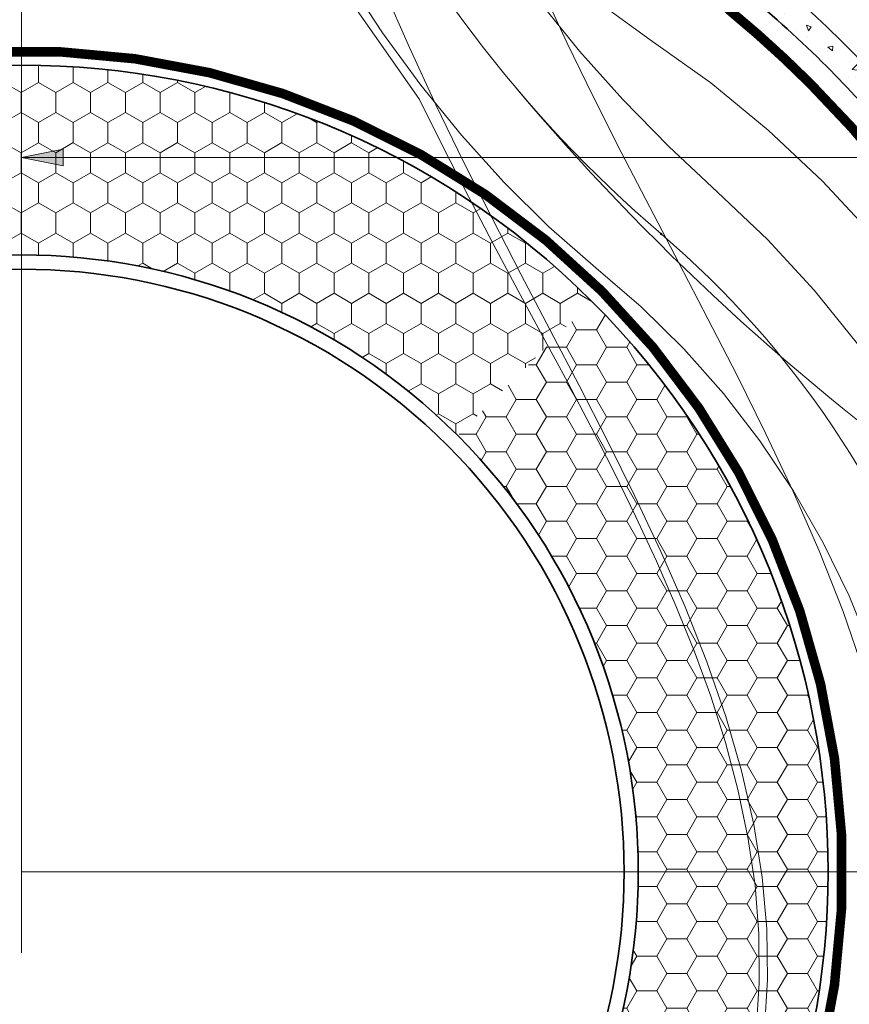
# Model space of a CAD drawing. Header units: metres. Extents: x -699 to 2316, y -1199 to 781.
# Tile 83 of 256: x 1007 to 1020, y -594 to -578. Entities that reach past the tile are written whole.
import ezdxf

# ---------------------------------------------------------------- set-up
doc = ezdxf.new("R2010")
doc.units = ezdxf.units.M
doc.header["$PDMODE"] = 1
doc.linetypes.add('AM-AS', pattern=[16, 10, -2, 2, -2])
for name, color, linetype, lineweight in [('B-WE-AM-AS-G', 10, 'AM-AS', 18), ('N-WE-VH-KANTVERHARDING-G', 210, 'Continuous', 35), ('N-WE-VH-VERHARDING_ASFALT_CONSTRUCTIE-A', 252, 'Continuous', 18), ('N-WE-VH-VERHARDING_BETON-G', 252, 'Continuous', 35), ('N-WE-VW-MARKERING_LANGS_STREEP_DOORGETROKKEN_010-G', 7, 'Continuous', 13), ('N-WE-VW-MARKERING_LANGS_STREEP_DOORGETROKKEN_015-G', 7, 'Continuous', 13), ('X-XX-AL-M', 7, 'Continuous', 18), ('X-XX-RC-RIJLIJN', 2, 'Continuous', 5)]:
    doc.layers.add(name, color=color, linetype=linetype, lineweight=lineweight)
doc.layers.add('X-XX-AL-TEKENBLAD_HULPLIJN-G', color=4, linetype='Continuous', lineweight=18, plot=False)
doc.styles.add('NLCS-ISO', font='NLCS-ISO.ttf')
doc.styles.add('NLCS-ISO Standaard', font='NLCS-ISO.ttf')
doc.dimstyles.new('NLCS-M200-T25-Pijl', dxfattribs={"dimtxt": 0.5, "dimasz": 0.375, "dimexe": 0.4, "dimexo": 0.4, "dimgap": 0.14, "dimtad": 1, "dimlfac": -1, "dimzin": 0, "dimdsep": 46, "dimtxsty": 'NLCS-ISO Standaard', "dimblk": 'Pijl', "dimblk1": 'Pijl', "dimblk2": 'Pijl', "dimcen": 2.5, "dimdle": 2, "dimclrd": 256, "dimclre": 256, "dimclrt": 256, "dimadec": 0, "dimazin": 0, "dimtfac": 1, "dimtofl": 0, "dimtmove": 0, "dimatfit": 3, "dimldrblk": 'Pijl', "dimfxl": 1, "dimtolj": 1, "dimtzin": 0, "dimlwd": 18, "dimlwe": 18, "dimarcsym": 0})
doc.dimstyles.new('NLCS-M200-T25-Pijl-A', dxfattribs={"dimtxt": 0.5, "dimasz": 0.375, "dimexe": 0.4, "dimexo": 0.4, "dimgap": 0.14, "dimtad": 1, "dimlfac": -1, "dimzin": 0, "dimdsep": 46, "dimtxsty": 'NLCS-ISO Standaard', "dimblk": 'Pijl', "dimblk1": 'Pijl', "dimblk2": 'Pijl', "dimcen": 2.5, "dimdle": 2, "dimclrd": 256, "dimclre": 256, "dimclrt": 256, "dimadec": 0, "dimazin": 0, "dimtfac": 1, "dimtofl": 0, "dimtmove": 0, "dimatfit": 3, "dimldrblk": 'Pijl', "dimfxl": 1, "dimtolj": 1, "dimtzin": 0, "dimlwd": 18, "dimlwe": 18, "dimarcsym": 0})

# ---------------------------------------------------------------- blocks, each defined once
blk = doc.blocks.new('NLCS_Rotondepoot_7.3_R18_2fo')
at = {"layer": 'N-WE-VH-VERHARDING_ASFALT_CONSTRUCTIE-A'}
h = blk.add_hatch(dxfattribs=at)
h.set_pattern_fill('HONEY', color=256, scale=0.1, angle=180, style=0)
h.set_pattern_definition([(180, (-417.2106068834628, -584.3071553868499), (-0.4762499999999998, -0.2749630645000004), [0.3175, -0.635]), (300.0000000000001, (-417.2106068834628, -584.3071553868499), (0.4762499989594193, -0.2749630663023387), [0.3175, -0.635]), (240, (-417.2106068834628, -584.3071553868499), (-1.040580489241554e-09, -0.5499261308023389), [-0.635, 0.3175])])
h.paths.add_polyline_path([(-6.894291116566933, 6.894291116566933), (-9.015611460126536, 9.015611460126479, 0.1943311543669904), (-12.74801572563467, 0.2249334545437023), (-12.74704875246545, 0.2249806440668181), (-12.74999999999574, 0), (-9.750000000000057, 0, -0.1989123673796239)])
h.paths.add_polyline_path([(-9.750000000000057, 0), (-12.75000000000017, 0, 0.1989123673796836), (-9.015611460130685, -9.015611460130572), (-6.894291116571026, -6.894291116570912, -0.1989123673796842)])
h = blk.add_hatch(dxfattribs=at)
h.set_pattern_fill('AR-CONC', color=256, scale=0.005, angle=180, style=0)
h.set_pattern_definition([(230.0000000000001, (-417.2106068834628, -584.3071553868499), (-0.9109233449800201, 0.07969542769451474), [0.09525, -1.04775]), (175.0000000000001, (-417.2106068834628, -584.3071553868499), (0.1762171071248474, -0.9552842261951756), [0.0762, -0.83820292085]), (280.4514447, (-417.2865169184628, -584.3005141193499), (-0.7347062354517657, -0.875588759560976), [0.08095004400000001, -0.890451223]), (226.1842000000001, (-417.2106068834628, -584.5611553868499), (-1.35539520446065, 0.2102116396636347), [0.142875, -1.571625]), (276.6355576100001, (-417.3235563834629, -584.5436378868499), (-1.187020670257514, -1.237130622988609), [0.1214251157, -1.3356780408]), (171.1841511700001, (-417.2106068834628, -584.5611553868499), (-1.187020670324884, -1.237130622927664), [0.11429983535, -1.2572986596]), (201, (-417.3376068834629, -584.4976553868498), (-0.7580719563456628, 0.5113259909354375), [0.09525, -1.04775]), (146, (-417.3376068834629, -584.4976553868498), (-0.3090101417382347, -0.9209398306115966), [0.0762, -0.8382]), (251.4514450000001, (-417.4007795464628, -584.4550448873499), (-1.067082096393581, -0.409613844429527), [0.08095004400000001, -0.8904496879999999]), (217.5000000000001, (-417.2106068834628, -584.3071553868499), (-0.01544301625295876, -0.4227751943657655), [0, -0.82804, 0, -0.8509000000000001, 0, -0.8413750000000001]), (187.5, (-417.2106068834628, -584.3071553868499), (-0.3340983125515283, -0.5009028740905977), [0, -0.48514, 0, -0.80899, 0, -0.320675]), (147.5, (-416.9273968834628, -584.3071553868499), (-0.677952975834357, 0.0286437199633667), [0, -0.3174999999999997, 0, -0.9905999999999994, 0, -1.314449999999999]), (137.5, (-416.8003968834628, -584.3071553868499), (-0.7406459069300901, -0.1271324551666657), [0, -0.41275, 0, -0.65786, 0, -0.93345])])
edge = h.paths.add_edge_path()
edge.add_line((-24.36698586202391, -5.500000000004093), (-27.60000000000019, -5.500000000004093))
edge.add_line((-27.60000000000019, -5.500000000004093), (-27.60000000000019, -5.950000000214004))
edge.add_line((-27.60000000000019, -5.950000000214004), (-24.36698586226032, -5.950000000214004))
edge.add_arc((-24.36698586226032, -17.50000000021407), 11.55000000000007, 35.68533471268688, 90, ccw=False)
edge.add_arc((-1.19030119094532e-10, -1.069793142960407e-10), 18.45000000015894, 215.685334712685, 225.0000000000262)
edge.add_line((-13.04612011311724, -13.04612011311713), (-12.72792206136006, -12.72792206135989))
edge.add_arc((1.134594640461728e-10, 1.016360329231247e-10), 18.00000000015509, 215.6853347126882, 224.999999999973, ccw=False)
edge.add_arc((-24.36698586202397, -17.50000000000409), 12, 35.68533471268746, 89.99999999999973)
edge = h.paths.add_edge_path(flags=16)
edge.add_line((-22.09031901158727, -5.812964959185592), (-21.31066153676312, -5.992225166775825))
edge.add_arc((-21.33306906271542, -6.089682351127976), 0.1000000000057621, -102.94850606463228, 77.05149393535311, ccw=False)
edge.add_line((-21.35547658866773, -6.187139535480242), (-22.13513406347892, -6.007879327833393))
edge.add_arc((-22.11272653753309, -5.91042214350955), 0.09999999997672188, 77.05149393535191, 257.0514939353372, ccw=False)
edge = h.paths.add_edge_path(flags=16)
edge.add_line((-20.15155924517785, -6.364463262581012), (-19.41331156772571, -6.67266833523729))
edge.add_arc((-19.45183720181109, -6.764949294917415), 0.1000000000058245, -112.6596551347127, 67.3403448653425, ccw=False)
edge.add_line((-19.49036283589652, -6.857230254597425), (-20.2286105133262, -6.549025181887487))
edge.add_arc((-20.19008487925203, -6.456744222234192), 0.09999999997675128, 67.34034486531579, 247.3403448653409, ccw=False)
edge = h.paths.add_edge_path(flags=16)
edge.add_line((-18.33360800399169, -7.235091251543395), (-17.65792732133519, -7.66340844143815))
edge.add_arc((-17.71146697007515, -7.747868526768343), 0.1000000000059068, -122.3708042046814, 57.629195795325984, ccw=False)
edge.add_line((-17.76500661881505, -7.832328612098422), (-18.44068730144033, -7.40401142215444))
edge.add_arc((-18.38714765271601, -7.319551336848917), 0.09999999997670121, 57.6291957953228, 237.6291957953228, ccw=False)
edge = h.paths.add_edge_path(flags=16)
edge.add_line((-16.68856535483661, -8.399897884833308), (-16.09481577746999, -8.936052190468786))
edge.add_arc((-16.16183506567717, -9.010270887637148), 0.1000000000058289, -132.0819532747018, 47.91804672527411, ccw=False)
edge.add_line((-16.22885435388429, -9.08448958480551), (-16.82260393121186, -8.548335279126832))
edge.add_arc((-16.75558464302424, -8.47411658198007), 0.09999999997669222, 47.918046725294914, 227.9180467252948, ccw=False)
at = {"layer": 'B-WE-AM-AS-G'}
blk.add_lwpolyline([(-97.77888202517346, 0), (0, 0)], dxfattribs=at)
at = {"layer": 'N-WE-VH-KANTVERHARDING-G'}
for points in [[(-9.015611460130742, -9.015611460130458, -0.4142135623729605), (-9.015611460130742, 9.015611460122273, 0.4142135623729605)], [(-6.894291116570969, -6.894291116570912, -0.4142135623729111), (-6.894291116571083, 6.894291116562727, 0.4142135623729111)], [(-6.735192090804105, 6.735192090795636, 0.4142135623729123), (-6.735192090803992, -6.735192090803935)], [(-12.72792206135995, -12.72792206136, -0.04066528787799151), (-14.62019151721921, -10.49999999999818, 0.2415313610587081), (-24.3669858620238, -5.500000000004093), (-30.2882649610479, -5.500000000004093, -0.02492232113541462), (-35.26345091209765, -5.25185951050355), (-41.35642643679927, -4.642561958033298, 0.02492232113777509), (-61.25717024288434, -3.650000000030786), (-97.7788820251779, -3.650000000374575)]]:
    blk.add_lwpolyline(points, format="xyb", dxfattribs=at)
at = {"layer": 'N-WE-VH-VERHARDING_BETON-G'}
blk.add_lwpolyline([(-13.04612011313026, -13.04612011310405, -0.04066528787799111), (-14.98569630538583, -10.76250000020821, 0.2415313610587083), (-24.36698586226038, -5.950000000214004), (-27.60000000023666, -5.950000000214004)], format="xyb", dxfattribs=at)
at = {"layer": 'N-WE-VW-MARKERING_LANGS_STREEP_DOORGETROKKEN_010-G', "const_width": 0.15}
blk.add_lwpolyline([(-9.174710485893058, 9.17471048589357, 0.4142135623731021), (-9.174710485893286, -9.174710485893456, 1)], format="xyb", dxfattribs=at)
at = {"layer": 'N-WE-VW-MARKERING_LANGS_STREEP_DOORGETROKKEN_015-G', "const_width": 0.15}
blk.add_lwpolyline([(-12.46275701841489, -12.46275701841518, -0.04066528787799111), (-14.31560419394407, -10.28124999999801, 0.2415313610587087), (-24.3669858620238, -5.125000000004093), (-30.2882649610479, -5.125000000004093, -0.02492232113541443), (-35.22613701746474, -4.878720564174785), (-43.8377230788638, -4.017561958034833, 0.02492232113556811), (-63.73846688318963, -3.025000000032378), (-71.76340469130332, -3.025000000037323)], format="xyb", dxfattribs=at)
blk = doc.blocks.new('NLCS_Rotondepoot_7.3_R18_1fo')
at = {"layer": 'N-WE-VH-VERHARDING_ASFALT_CONSTRUCTIE-A'}
h = blk.add_hatch(dxfattribs=at)
h.set_pattern_fill('AR-CONC', color=256, scale=0.005, angle=180, style=0)
h.set_pattern_definition([(230.0000000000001, (-384.1798174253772, -348.4196694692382), (-0.9109233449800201, 0.07969542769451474), [0.09525, -1.04775]), (175.0000000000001, (-384.1798174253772, -348.4196694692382), (0.1762171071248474, -0.9552842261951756), [0.0762, -0.83820292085]), (280.4514447, (-384.2557274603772, -348.4130282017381), (-0.7347062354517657, -0.875588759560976), [0.08095004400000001, -0.890451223]), (226.1842000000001, (-384.1798174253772, -348.6736694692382), (-1.35539520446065, 0.2102116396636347), [0.142875, -1.571625]), (276.6355576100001, (-384.2927669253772, -348.6561519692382), (-1.187020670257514, -1.237130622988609), [0.1214251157, -1.3356780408]), (171.1841511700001, (-384.1798174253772, -348.6736694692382), (-1.187020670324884, -1.237130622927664), [0.11429983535, -1.2572986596]), (201, (-384.3068174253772, -348.6101694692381), (-0.7580719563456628, 0.5113259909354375), [0.09525, -1.04775]), (146, (-384.3068174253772, -348.6101694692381), (-0.3090101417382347, -0.9209398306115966), [0.0762, -0.8382]), (251.4514450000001, (-384.3699900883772, -348.5675589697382), (-1.067082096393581, -0.409613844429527), [0.08095004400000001, -0.8904496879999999]), (217.5000000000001, (-384.1798174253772, -348.4196694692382), (-0.01544301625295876, -0.4227751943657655), [0, -0.82804, 0, -0.8509000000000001, 0, -0.8413750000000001]), (187.5, (-384.1798174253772, -348.4196694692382), (-0.3340983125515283, -0.5009028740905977), [0, -0.48514, 0, -0.80899, 0, -0.320675]), (147.5, (-383.8966074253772, -348.4196694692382), (-0.677952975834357, 0.0286437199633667), [0, -0.3174999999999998, 0, -0.9905999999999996, 0, -1.314449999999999]), (137.5, (-383.7696074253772, -348.4196694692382), (-0.7406459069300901, -0.1271324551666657), [0, -0.41275, 0, -0.65786, 0, -0.93345])])
edge = h.paths.add_edge_path()
edge.add_arc((1.101057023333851e-10, -9.606537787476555e-11), 18.00000000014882, 135.0000000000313, 140.4788036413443, ccw=False)
edge.add_line((-12.72792206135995, 12.72792206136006), (-13.04612011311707, 13.04612011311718))
edge.add_arc((-9.976020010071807e-11, 1.397779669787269e-10), 18.45000000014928, 135.0000000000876, 140.4788036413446)
edge.add_arc((-25.45584412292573, 21.00000000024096), 14.55000000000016, 270, 320.4788036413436, ccw=False)
edge.add_line((-25.45584412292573, 6.450000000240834), (-27.59999999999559, 6.450000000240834))
edge.add_line((-27.59999999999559, 6.450000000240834), (-27.59999999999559, 6.000000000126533))
edge.add_line((-27.59999999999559, 6.000000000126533), (-25.45584412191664, 6.00000000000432))
edge.add_arc((-25.45584412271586, 21.00000000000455), 15.00000000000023, 270.0000000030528, 320.4788036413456)
edge = h.paths.add_edge_path(flags=16)
edge.add_line((-22.06440398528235, 6.48558875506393), (-22.84802482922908, 6.32453481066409))
edge.add_arc((-22.86815657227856, 6.422487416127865), 0.09999999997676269, 101.61400935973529, 281.61400935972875, ccw=False)
edge.add_line((-22.88828831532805, 6.520440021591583), (-22.10466747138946, 6.681493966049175))
edge.add_arc((-22.08453572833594, 6.583541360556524), 0.1000000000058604, -78.38599064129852, 101.614009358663, ccw=False)
edge = h.paths.add_edge_path(flags=16)
edge.add_line((-20.96094901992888, 6.998360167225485), (-20.20617020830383, 7.263518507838))
edge.add_arc((-20.17302541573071, 7.169171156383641), 0.10000000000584, -70.6433177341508, 109.3566822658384, ccw=False)
edge.add_line((-20.13988062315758, 7.074823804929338), (-20.89465943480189, 6.809665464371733))
edge.add_arc((-20.92780422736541, 6.904012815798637), 0.09999999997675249, 109.35668226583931, 289.35668226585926, ccw=False)
edge = h.paths.add_edge_path(flags=16)
edge.add_line((-24.05076595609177, 6.161005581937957), (-24.84894050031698, 6.106992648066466))
edge.add_arc((-24.85569211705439, 6.206764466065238), 0.09999999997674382, 93.87133645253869, 273.8713364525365, ccw=False)
edge.add_line((-24.86244373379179, 6.306536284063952), (-24.06426918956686, 6.360549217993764))
edge.add_arc((-24.05751757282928, 6.260777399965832), 0.1000000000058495, -86.12866354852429, 93.8713364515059, ccw=False)
edge = h.paths.add_edge_path(flags=16)
edge.add_line((-19.11556843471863, 7.731582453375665), (-18.40339408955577, 8.096010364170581))
edge.add_arc((-18.35784060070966, 8.006988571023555), 0.1000000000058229, -62.90064482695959, 117.09935517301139, ccw=False)
edge.add_line((-18.3122871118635, 7.917966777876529), (-19.02446145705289, 7.553538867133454))
edge.add_arc((-19.07001494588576, 7.64256066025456), 0.0999999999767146, 117.0993551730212, 297.0993551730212, ccw=False)
edge = h.paths.add_edge_path(flags=16)
edge.add_line((-17.38579473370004, 8.706737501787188), (-16.72921045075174, 9.163790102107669))
edge.add_arc((-16.67207887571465, 9.081717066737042), 0.1000000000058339, -55.157971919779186, 124.8420280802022, ccw=False)
edge.add_line((-16.61494730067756, 8.999644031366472), (-17.27153158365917, 8.54259143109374))
edge.add_arc((-17.3286631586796, 8.624664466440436), 0.09999999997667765, 124.84202808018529, 304.8420280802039, ccw=False)
h = blk.add_hatch(dxfattribs=at)
h.set_pattern_fill('HONEY', color=256, scale=0.1, angle=180, style=0)
h.set_pattern_definition([(180, (-384.1798174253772, -348.4196694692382), (-0.4762499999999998, -0.2749630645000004), [0.3175, -0.635]), (300.0000000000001, (-384.1798174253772, -348.4196694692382), (0.4762499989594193, -0.2749630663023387), [0.3175, -0.635]), (240, (-384.1798174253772, -348.4196694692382), (-1.040580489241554e-09, -0.5499261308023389), [-0.635, 0.3175])])
h.paths.add_polyline_path([(-6.894291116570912, 6.894291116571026), (-9.015611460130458, 9.015611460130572, 0.1989123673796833), (-12.74999999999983, 0), (-9.74999999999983, 0, -0.198912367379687)])
h.paths.add_polyline_path([(-9.749999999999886, 0), (-12.74999999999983, 0, 0.198912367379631), (-9.015611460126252, -9.015611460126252), (-6.894291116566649, -6.894291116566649, -0.1989123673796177)])
at = {"layer": 'B-WE-AM-AS-G'}
blk.add_lwpolyline([(-97.2788820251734, 0), (0, 0)], dxfattribs=at)
at = {"layer": 'N-WE-VH-KANTVERHARDING-G'}
for points in [[(-97.27888202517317, 3.650000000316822), (-65.7821080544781, 3.649999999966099, 0.02492232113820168), (-45.88136424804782, 4.642561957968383), (-34.78838872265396, 5.751859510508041, -0.02492232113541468), (-29.81320277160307, 6.00000000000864), (-25.45584412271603, 6.00000000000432, 0.2238875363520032), (-13.88500588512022, 11.45454545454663, -0.02391034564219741), (-12.72792206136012, 12.72792206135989)], [(-9.015611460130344, 9.015611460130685, 0.4142135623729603), (-9.015611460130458, -9.015611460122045)], [(-6.894291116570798, -6.894291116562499, -0.4142135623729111), (-6.894291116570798, 6.894291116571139, 0.4142135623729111)], [(-6.735192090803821, 6.735192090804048, 0.4142135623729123), (-6.735192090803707, -6.735192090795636)]]:
    blk.add_lwpolyline(points, format="xyb", dxfattribs=at)
at = {"layer": 'N-WE-VH-VERHARDING_BETON-G'}
blk.add_lwpolyline([(-25.4558441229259, 6.450000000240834, 0.2238875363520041), (-14.23213103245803, 11.74090909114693, -0.02391034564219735), (-13.04612011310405, 13.0461201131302)], format="xyb", dxfattribs=at)
at = {"layer": 'N-WE-VW-MARKERING_LANGS_STREEP_DOORGETROKKEN_010-G', "const_width": 0.15}
blk.add_lwpolyline([(-9.174710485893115, 9.17471048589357, 0.4142135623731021), (-9.174710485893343, -9.174710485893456, 1)], format="xyb", dxfattribs=at)
at = {"layer": 'N-WE-VW-MARKERING_LANGS_STREEP_DOORGETROKKEN_015-G', "const_width": 0.15}
blk.add_lwpolyline([(-71.26340469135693, 3.025000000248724), (-68.26340469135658, 3.025000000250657, 0.02492232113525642), (-48.36266088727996, 4.017561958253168), (-34.7510748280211, 5.378720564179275, -0.0249223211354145), (-29.81320277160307, 5.62500000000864), (-25.45584412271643, 5.62500000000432, 0.2238875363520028), (-13.59573492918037, 11.2159090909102, -0.02391034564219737), (-12.462757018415, 12.46275701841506)], format="xyb", dxfattribs=at)
at = {"layer": 'N-WE-VW-MARKERING_LANGS_STREEP_DOORGETROKKEN_015-G'}
blk.add_arc((3.808509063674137e-12, 3.979039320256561e-13), 17.62500000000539, 135.0000000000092, 141.3529559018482, dxfattribs=at)
blk = doc.blocks.new('Pijl')
h = blk.add_hatch(color=256)
h.paths.add_polyline_path([(2.220446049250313e-16, 0), (-1.75, 0.352142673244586), (-1.749922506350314, 1.310063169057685e-14)])
h.paths.add_polyline_path([(-1.749922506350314, 1.310063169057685e-14), (-1.749845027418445, -0.3520757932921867), (0, 0)])
for p, q in [((-1.901878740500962, 1.4210854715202e-14), (0, 0)), ((0, 0), (-1.75, 0.352142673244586)), ((-1.75, 0.352142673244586), (-1.749845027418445, -0.3520757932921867)), ((0, 0), (-1.749845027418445, -0.3520757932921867))]:
    blk.add_line(p, q)
blk = doc.blocks.new('*D1026')
at = {"layer": 'Defpoints', "color": 0, "transparency": 16777216}
for p in [(1006.608620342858, -591.7505621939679), (992.5137794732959, -602.9458942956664)]:
    blk.add_point(p, dxfattribs=at)
at = {"layer": 'X-XX-AL-M', "lineweight": 18, "transparency": 16777216}
blk.add_line((994.7450830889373, -601.1736014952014), (992.8074219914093, -602.7126582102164), dxfattribs=at)
at = {"layer": 'X-XX-AL-M', "lineweight": 18, "transparency": 16777216, "xscale": 0.375, "yscale": 0.375, "zscale": 0.375, "rotation": 218.4596175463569}
blk.add_blockref('Pijl', (992.5137794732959, -602.9458942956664), dxfattribs=at)
at = {"layer": 'X-XX-AL-M', "transparency": 16777216, "insert": (993.7077251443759, -601.4995056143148), "char_height": 0.5, "attachment_point": 5, "rotation": 38.459617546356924, "style": 'NLCS-ISO Standaard'}
blk.add_mtext('\\A1;R18.00', dxfattribs=at)
blk = doc.blocks.new('*D1027')
at = {"layer": 'Defpoints', "color": 0, "transparency": 16777216}
for p in [(1006.60862034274, -591.7505621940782), (1009.103476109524, -601.1759637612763)]:
    blk.add_point(p, dxfattribs=at)
at = {"layer": 'X-XX-AL-M', "lineweight": 18, "transparency": 16777216}
blk.add_line((1008.389882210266, -598.4800527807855), (1009.007520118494, -600.813448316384), dxfattribs=at)
blk.add_arc((1006.60862034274, -591.7505621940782), 9.75, 227.3505960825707, 287.1764882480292, dxfattribs=at)
at = {"layer": 'X-XX-AL-M', "lineweight": 18, "transparency": 16777216, "xscale": 0.375, "yscale": 0.375, "zscale": 0.375, "rotation": 284.8258921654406}
blk.add_blockref('Pijl', (1009.103476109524, -601.1759637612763), dxfattribs=at)
at = {"layer": 'X-XX-AL-M', "transparency": 16777216, "insert": (1008.994633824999, -599.240628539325), "char_height": 0.5, "attachment_point": 5, "rotation": 284.8258921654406, "style": 'NLCS-ISO Standaard'}
blk.add_mtext('\\A1;R9.75', dxfattribs=at)
blk = doc.blocks.new('*D1028')
at = {"layer": 'Defpoints', "color": 0, "transparency": 16777216}
for p in [(1006.608620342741, -591.7505621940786), (1011.431769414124, -603.5530929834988)]:
    blk.add_point(p, dxfattribs=at)
at = {"layer": 'X-XX-AL-M', "lineweight": 18, "transparency": 16777216}
blk.add_line((1009.162851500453, -598.000916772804), (1011.289912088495, -603.2059597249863), dxfattribs=at)
blk.add_arc((1006.608620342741, -591.7505621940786), 12.74999999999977, 226.7975146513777, 294.0250810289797, dxfattribs=at)
at = {"layer": 'X-XX-AL-M', "lineweight": 18, "transparency": 16777216, "xscale": 0.375, "yscale": 0.375, "zscale": 0.375, "rotation": 292.2275663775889}
blk.add_blockref('Pijl', (1011.431769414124, -603.5530929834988), dxfattribs=at)
at = {"layer": 'X-XX-AL-M', "transparency": 16777216, "insert": (1009.907830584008, -598.7929591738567), "char_height": 0.5, "attachment_point": 5, "rotation": 292.22756637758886, "style": 'NLCS-ISO Standaard'}
blk.add_mtext('\\A1;R12.75', dxfattribs=at)
blk = doc.blocks.new('*D1070')
at = {"layer": 'Defpoints', "color": 0, "transparency": 16777216}
for p in [(1066.608620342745, -580.4613814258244), (1006.608620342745, -591.7505621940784), (1066.608620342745, -591.7505621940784)]:
    blk.add_point(p, dxfattribs=at)
at = {"layer": 'X-XX-AL-TEKENBLAD_HULPLIJN-G', "lineweight": 18, "transparency": 16777216}
for p, q in [((1006.608620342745, -591.3505621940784), (1006.608620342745, -580.0613814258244)), ((1066.608620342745, -591.3505621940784), (1066.608620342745, -580.0613814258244)), ((1006.983620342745, -580.4613814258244), (1066.233620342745, -580.4613814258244))]:
    blk.add_line(p, q, dxfattribs=at)
at = {"layer": 'X-XX-AL-TEKENBLAD_HULPLIJN-G', "lineweight": 18, "transparency": 16777216, "xscale": 0.375, "yscale": 0.375, "zscale": 0.375, "rotation": 180}
blk.add_blockref('Pijl', (1006.608620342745, -580.4613814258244), dxfattribs=at)
at = {"layer": 'X-XX-AL-TEKENBLAD_HULPLIJN-G', "lineweight": 18, "transparency": 16777216, "xscale": 0.375, "yscale": 0.375, "zscale": 0.375}
blk.add_blockref('Pijl', (1066.608620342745, -580.4613814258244), dxfattribs=at)
at = {"layer": 'X-XX-AL-TEKENBLAD_HULPLIJN-G', "transparency": 16777216, "insert": (1036.608620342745, -580.0713814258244), "char_height": 0.5, "attachment_point": 5, "style": 'NLCS-ISO Standaard'}
blk.add_mtext('\\A1;60.00', dxfattribs=at)
blk = doc.blocks.new('*D1071')
at = {"layer": 'Defpoints', "color": 0, "transparency": 16777216}
for p in [(1021.358620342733, -523.9966701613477), (1006.608620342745, -591.7505621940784), (1026.628439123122, -591.7505621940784)]:
    blk.add_point(p, dxfattribs=at)
at = {"layer": 'X-XX-AL-TEKENBLAD_HULPLIJN-G', "lineweight": 18, "transparency": 16777216}
for p, q in [((1021.758620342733, -523.9966701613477), (1027.028439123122, -523.9966701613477)), ((1026.628439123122, -524.3716701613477), (1026.628439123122, -591.3755621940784)), ((1007.008620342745, -591.7505621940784), (1027.028439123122, -591.7505621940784))]:
    blk.add_line(p, q, dxfattribs=at)
at = {"layer": 'X-XX-AL-TEKENBLAD_HULPLIJN-G', "lineweight": 18, "transparency": 16777216, "xscale": 0.375, "yscale": 0.375, "zscale": 0.375}
for p, rotation in [((1026.628439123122, -523.9966701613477), 90), ((1026.628439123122, -591.7505621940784), 270)]:
    blk.add_blockref('Pijl', p, dxfattribs=dict(at, rotation=rotation))
at = {"layer": 'X-XX-AL-TEKENBLAD_HULPLIJN-G', "transparency": 16777216, "insert": (1026.238439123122, -557.873616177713), "char_height": 0.5, "attachment_point": 5, "rotation": 90, "style": 'NLCS-ISO Standaard'}
blk.add_mtext('\\A1;67.75', dxfattribs=at)
blk = doc.blocks.new('*U1099')
at = {"layer": 'X-XX-AL-TEKENBLAD_HULPLIJN-G', "color": 6, "linetype": 'Continuous', "ltscale": 1.524}
blk.add_circle((0, 0), 0.0127, dxfattribs=at)
blk = doc.blocks.new('*U1100')
at = {"layer": 'X-XX-AL-TEKENBLAD_HULPLIJN-G', "color": 6, "linetype": 'Continuous', "ltscale": 1.524}
blk.add_circle((0, 0), 0.0127, dxfattribs=at)
blk = doc.blocks.new('*U1072')
at = {"layer": 'X-XX-AL-TEKENBLAD_HULPLIJN-G', "color": 2, "linetype": 'Continuous', "ltscale": 1.524, "flags": 128}
for points in [[(1022.977808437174, -594.6892811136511), (1023.050237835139, -593.6017198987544), (1023.048851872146, -592.511700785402), (1022.973643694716, -591.4242361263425), (1022.824947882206, -590.3443270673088), (1022.603438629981, -589.2769403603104), (1022.310126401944, -588.2269853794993), (1021.94635306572, -587.1992914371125), (1021.513785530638, -586.1985854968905), (1021.01440791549, -585.229470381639), (1020.450512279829, -584.2964035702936), (1019.824687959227, -583.4036766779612), (1019.139809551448, -582.5553957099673), (1018.399023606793, -581.7554621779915), (1017.60826359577, -581.0090414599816), (1016.839412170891, -580.2884554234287), (1016.112106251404, -579.5453352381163), (1015.428374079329, -578.7788942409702), (1014.789526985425, -577.98889565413)], [(1020.799393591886, -594.7728824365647), (1020.882883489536, -593.8319336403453), (1020.902362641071, -592.8875401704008), (1020.857756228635, -591.9440432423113), (1020.749281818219, -591.0057791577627), (1020.577448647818, -590.0770596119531), (1020.3430555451, -589.1621520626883), (1020.047187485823, -588.2652602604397), (1019.691210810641, -587.3905050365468), (1019.276767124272, -586.5419054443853), (1018.805765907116, -585.7233603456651), (1018.280375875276, -584.9386305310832), (1017.703015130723, -584.1913214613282), (1017.076340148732, -583.4848667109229), (1016.403233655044, -582.82251219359), (1015.684584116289, -582.2046881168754), (1014.944708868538, -581.5555241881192), (1014.236386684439, -580.8552885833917), (1013.5607245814, -580.1083012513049), (1012.919479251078, -579.318493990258), (1012.314740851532, -578.4894525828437), (1011.748713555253, -577.6244934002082)]]:
    blk.add_lwpolyline(points, dxfattribs=at)
at = {"layer": 'X-XX-AL-TEKENBLAD_HULPLIJN-G', "color": 5, "linetype": 'Continuous', "ltscale": 1.524, "flags": 128}
for points in [[(1020.635766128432, -594.4614057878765), (1020.693068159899, -593.5173604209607), (1020.681038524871, -592.5485967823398), (1020.596113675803, -591.5648295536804), (1020.439337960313, -590.574671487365), (1020.215265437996, -589.585676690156), (1019.930951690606, -588.6040094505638), (1019.59499785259, -587.634168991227), (1019.216707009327, -586.678925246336), (1018.805416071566, -585.7394596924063), (1018.370028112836, -584.8156393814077), (1017.918731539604, -583.9063452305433), (1017.458869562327, -583.0097948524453), (1016.996916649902, -582.1238249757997), (1016.538522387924, -581.2461189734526), (1016.088591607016, -580.3743784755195), (1015.651378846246, -579.5064452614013), (1015.230664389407, -578.6405527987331), (1014.829882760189, -577.7751132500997)], [(1018.352030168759, -594.2343043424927), (1018.39897105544, -593.4529905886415), (1018.388464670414, -592.6540961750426), (1018.317318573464, -591.8370755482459), (1018.184694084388, -591.0031641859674), (1017.992039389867, -590.155142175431), (1017.742933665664, -589.2965425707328), (1017.442715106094, -588.4308521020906), (1017.097966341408, -587.560947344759), (1016.715977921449, -586.688813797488), (1016.304281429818, -585.8154971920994), (1015.870295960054, -584.941205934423), (1015.421093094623, -584.0654899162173), (1014.963263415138, -583.1874412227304), (1014.502859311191, -582.3058834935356), (1014.045389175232, -581.4195334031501), (1013.595842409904, -580.5271288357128), (1013.15881067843, -579.6276937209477), (1012.738231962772, -578.7195823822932), (1012.337040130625, -577.7993222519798)]]:
    blk.add_lwpolyline(points, dxfattribs=at)
at = {"layer": 'X-XX-AL-TEKENBLAD_HULPLIJN-G', "color": 3, "linetype": 'Continuous', "ltscale": 1.524, "flags": 128}
for points in [[(1018.219904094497, -594.2745003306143), (1018.269995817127, -593.5037786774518), (1018.264439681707, -592.7325426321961), (1018.203956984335, -591.9646023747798), (1018.092282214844, -591.2032224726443), (1017.93439142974, -590.4507437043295), (1017.735953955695, -589.7084876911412), (1017.502710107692, -588.976891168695), (1017.24005151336, -588.2560279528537), (1016.95310797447, -587.54539782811), (1016.645118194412, -586.8411641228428), (1016.318512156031, -586.1390522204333), (1015.97430329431, -585.4329406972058), (1015.615506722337, -584.7214763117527), (1015.238044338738, -584.0074022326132), (1014.847812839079, -583.2884834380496), (1014.45550543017, -582.5598750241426), (1014.063487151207, -581.8228917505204), (1013.675453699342, -581.0793166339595), (1013.28917932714, -580.3304703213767), (1012.897244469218, -579.544145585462), (1012.359370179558, -578.7761027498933), (1011.801888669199, -577.9800623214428)], [(1024.237863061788, -594.7678874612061), (1024.313961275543, -593.595971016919), (1024.310402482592, -592.4212890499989), (1024.227175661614, -591.2492951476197), (1024.064643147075, -590.085424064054), (1023.823537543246, -588.9350673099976), (1023.504957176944, -587.8035489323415), (1023.110360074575, -586.6961015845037), (1022.641556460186, -585.6178429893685), (1022.100699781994, -584.5737528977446), (1021.49027628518, -583.5686506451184), (1020.813093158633, -582.6071734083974), (1020.072265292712, -581.6937552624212), (1019.271200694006, -580.8326071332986), (1018.413584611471, -580.0276977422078), (1017.503362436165, -579.2827356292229), (1016.545478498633, -578.6007394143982), (1015.622942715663, -577.9277888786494)]]:
    blk.add_lwpolyline(points, dxfattribs=at)
at = {"layer": 'X-XX-AL-TEKENBLAD_HULPLIJN-G'}
for name, p, rotation in [('*U1099', (1016.719264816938, -581.6693908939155), 139.4985135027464), ('*U1100', (1016.719264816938, -581.6693908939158), 139.4985135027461)]:
    blk.add_blockref(name, p, dxfattribs=dict(at, rotation=rotation))

msp = doc.modelspace()

# ---------------------------------------------------------------- linework, layer by layer
at = {"layer": 'X-XX-RC-RIJLIJN', "flags": 128}
msp.add_lwpolyline([(995.0297468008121, -603.3294357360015, 0.270526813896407), (1010.998642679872, -607.5261233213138, 0.6005500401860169), (1016.719264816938, -581.6693908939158, -0.219400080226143), (1009.708620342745, -566.4616085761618, -0.1171695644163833), (1012.914870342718, -552.9673519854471, 0.1171695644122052), (1018.258620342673, -530.4769243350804), (1018.258620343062, -506.8930314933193)], format="xyb", dxfattribs=at)
at = {"layer": 'X-XX-RC-RIJLIJN'}
msp.add_arc((1043.58297295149, -554.7762095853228), 38.1396309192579, 220.1050960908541, 234.6538773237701, dxfattribs=at)

# ---------------------------------------------------------------- block references
for name, p, rotation in [('NLCS_Rotondepoot_7.3_R18_1fo', (1006.608620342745, -591.7505621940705), 270), ('NLCS_Rotondepoot_7.3_R18_2fo', (1006.608620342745, -591.7505621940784), 180), ('NLCS_Rotondepoot_7.3_R18_1fo', (1006.608620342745, -591.7505621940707), 90)]:
    msp.add_blockref(name, p, dxfattribs=dict(rotation=rotation))
at = {"layer": 'X-XX-AL-TEKENBLAD_HULPLIJN-G', "linetype": 'Continuous'}
msp.add_blockref('*U1072', (0, 0), dxfattribs=at)

# ---------------------------------------------------------------- texts
at = {"style": 'NLCS-ISO'}
for s, p in [('voorbeeld aantakking parallelweg en bushalte+wachtstrook', (965.7014178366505, -685.4552304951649)), ('t.b.v. project Ganzenweg - Knardijk', (982.7510561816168, -687.2110767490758))]:
    msp.add_text(s, height=7.2, rotation=53.69684444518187, dxfattribs=at).set_placement(p)

# ---------------------------------------------------------------- dimensions: what is measured, and where the dimension line sits
at = {"layer": 'X-XX-AL-M'}
for center, mpoint, picture, middle in [((1006.608620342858, -591.7505621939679), (992.5137794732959, -602.9458942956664), '*D1026', (993.950290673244, -601.8048938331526)), ((1006.608620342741, -591.7505621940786), (1011.431769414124, -603.5530929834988), '*D1028', (1009.546811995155, -598.9404907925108)), ((1006.60862034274, -591.7505621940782), (1009.103476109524, -601.1759637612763), '*D1027', (1008.617617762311, -599.3404227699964))]:
    dim = msp.add_radius_dim(center=center, mpoint=mpoint, dimstyle='NLCS-M200-T25-Pijl-A', dxfattribs=at)
    dim.commit()
    dim.dimension.update_dxf_attribs({"geometry": picture, "text_midpoint": middle, "dimtype": 164})
at = {"layer": 'X-XX-AL-TEKENBLAD_HULPLIJN-G'}
dim = msp.add_linear_dim(base=(1026.628439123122, -591.7505621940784), p1=(1021.358620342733, -523.9966701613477), p2=(1006.608620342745, -591.7505621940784), angle=90, dimstyle='NLCS-M200-T25-Pijl', dxfattribs=at)
dim.commit()
dim.dimension.update_dxf_attribs({"geometry": '*D1071', "text_midpoint": (1026.238439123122, -557.873616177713)})
dim = msp.add_linear_dim(base=(1066.608620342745, -580.4613814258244), p1=(1006.608620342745, -591.7505621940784), p2=(1066.608620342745, -591.7505621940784), dimstyle='NLCS-M200-T25-Pijl', dxfattribs=at)
dim.commit()
dim.dimension.update_dxf_attribs({"geometry": '*D1070', "text_midpoint": (1036.608620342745, -580.0713814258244)})

doc.saveas('drawing.dxf')
